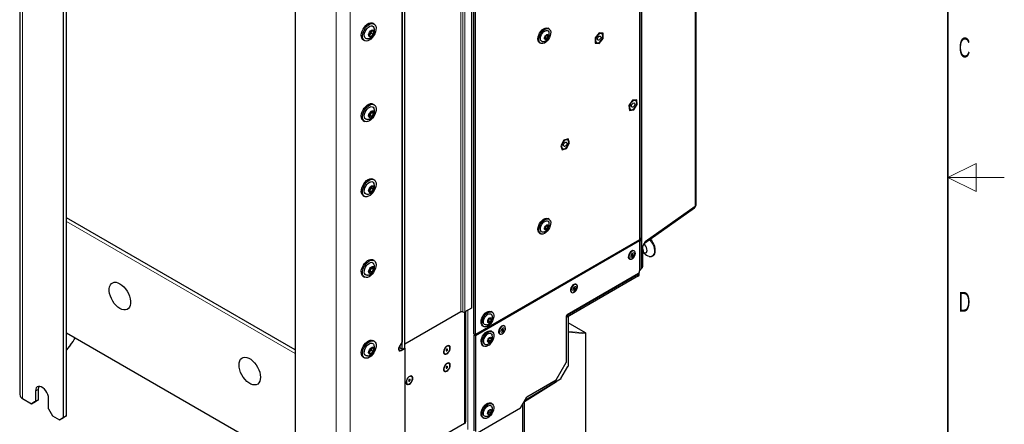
# Paper-space layout 'Blatt2' of a CAD drawing. Header units: millimetres. Extents: x 5 to 418, y 2 to 292.
# Tile 61 of 67: x 244 to 418, y 104 to 175. Entities that reach past the tile are written whole.
import ezdxf

# ---------------------------------------------------------------- set-up
doc = ezdxf.new("R2010")
doc.units = ezdxf.units.MM
doc.layers.add('SLD-0', color=7, linetype='Continuous')
doc.styles.add('SLDTEXTSTYLE1', font='TXT', dxfattribs={"width": 0.605})

psp = doc.layouts.new('Blatt2')

# ---------------------------------------------------------------- linework, layer by layer
at = {"color": 7, "linetype": 'Continuous', "lineweight": 25}
for p, q in [((243.69, 232.36), (243.69, 108.86)), ((251.45, 104.78), (251.45, 226.65)), ((251.98, 105.09), (251.98, 226.95)), ((363.43, 142.4), (363.43, 205.06)), ((292.46, 202.97), (292.46, 81.1)), ((323.66, 201.7), (323.66, 124.12)), ((311.38, 116.83), (311.38, 194.4)), ((311.89, 117.18), (311.89, 194.76)), ((353.69, 136.58), (353.69, 194.76)), ((311.38, 193.06), (311.38, 118.16)), ((324.11, 119.6), (324.11, 177.78)), ((324.37, 119.45), (324.37, 177.63)), ((306.43, 174.42), (306.22, 174.54)), ((305.66, 172.88), (305.56, 172.37)), ((305.88, 172.79), (305.59, 172.52)), ((306.05, 173.24), (305.66, 172.88)), ((305.68, 172.9), (305.88, 172.79)), ((305.86, 172.22), (306.25, 172.58)), ((305.95, 173.15), (305.88, 172.79)), ((305.88, 172.79), (306.25, 172.58)), ((306.34, 173.09), (306.05, 173.24)), ((306.25, 172.58), (306.34, 173.09)), ((337.4, 173.55), (337.22, 173.65)), ((346.26, 172.82), (345.57, 171.95)), ((346.97, 172.78), (346.26, 172.82)), ((346.98, 171.85), (346.97, 172.78)), ((304.52, 171.59), (304.73, 171.47)), ((305.56, 172.39), (305.86, 172.22)), ((305.56, 172.37), (305.86, 172.22)), ((335.74, 171.09), (335.92, 170.99)), ((336.82, 172.33), (336.65, 171.94)), ((336.65, 171.94), (336.79, 171.7)), ((336.74, 172.06), (336.69, 172.04)), ((336.72, 172.09), (336.74, 172.06)), ((336.87, 172.36), (336.74, 172.06)), ((336.74, 172.06), (337.09, 171.86)), ((336.79, 171.7), (337.09, 171.86)), ((337.13, 172.49), (336.82, 172.33)), ((336.98, 172.41), (337.26, 172.25)), ((337.09, 171.86), (337.26, 172.25)), ((337.26, 172.25), (337.13, 172.49)), ((345.57, 171.95), (345.58, 171.02)), ((345.58, 171.02), (346.29, 170.98)), ((346.29, 170.98), (346.98, 171.85)), ((352.17, 160.91), (351.54, 159.97)), ((352.92, 161), (352.17, 160.91)), ((353.03, 160.15), (352.92, 161)), ((305.81, 158.8), (305.55, 158.29)), ((305.99, 158.81), (305.73, 158.29)), ((306.21, 158.95), (305.81, 158.8)), ((305.85, 158.82), (305.99, 158.81)), ((305.97, 158.86), (305.99, 158.81)), ((305.99, 158.81), (306.35, 158.6)), ((306.35, 158.6), (306.21, 158.95)), ((306.43, 160.13), (306.22, 160.25)), ((351.54, 159.97), (351.65, 159.12)), ((351.65, 159.12), (352.4, 159.2)), ((352.4, 159.2), (353.03, 160.15)), ((304.52, 157.31), (304.73, 157.18)), ((305.55, 158.29), (305.69, 157.93)), ((305.73, 158.29), (305.57, 158.23)), ((305.73, 158.29), (305.62, 158.42)), ((305.69, 157.93), (306.09, 158.08)), ((305.73, 158.29), (306.09, 158.08)), ((306.09, 158.08), (306.35, 158.6)), ((340.02, 153.87), (339.48, 152.87)), ((340.81, 154.12), (340.02, 153.87)), ((341.05, 153.37), (340.81, 154.12)), ((339.48, 152.87), (339.72, 152.12)), ((339.72, 152.12), (340.5, 152.37)), ((340.5, 152.37), (341.05, 153.37)), ((306.43, 146.86), (306.22, 146.98)), ((305.91, 145.61), (305.58, 145.14)), ((305.58, 145.14), (305.62, 144.7)), ((305.59, 145), (305.63, 144.94)), ((305.63, 144.94), (305.6, 144.94)), ((305.62, 144.7), (306, 144.73)), ((305.96, 145.41), (305.63, 144.94)), ((305.63, 144.94), (306, 144.73)), ((305.79, 145.45), (305.96, 145.41)), ((306.28, 145.64), (305.91, 145.61)), ((305.94, 145.62), (305.96, 145.41)), ((305.96, 145.41), (306.33, 145.2)), ((306, 144.73), (306.33, 145.2)), ((306.33, 145.2), (306.28, 145.64)), ((304.52, 144.04), (304.73, 143.91)), ((354.3, 135.64), (363.16, 141.88)), ((292.46, 116.73), (251.98, 140.09)), ((337.4, 139.86), (337.22, 139.97)), ((336.82, 138.65), (336.65, 138.26)), ((336.65, 138.26), (336.79, 138.02)), ((336.74, 138.38), (336.69, 138.36)), ((336.72, 138.4), (336.74, 138.38)), ((336.87, 138.67), (336.74, 138.38)), ((336.74, 138.38), (337.09, 138.17)), ((336.79, 138.02), (337.09, 138.17)), ((337.13, 138.8), (336.82, 138.65)), ((336.98, 138.73), (337.26, 138.57)), ((337.09, 138.17), (337.26, 138.57)), ((337.26, 138.57), (337.13, 138.8)), ((353.43, 136.23), (324.37, 119.45)), ((353.43, 136.02), (324.37, 119.25)), ((335.74, 137.41), (335.92, 137.31)), ((353.69, 131.11), (353.69, 136.38)), ((352.52, 134.23), (352.43, 134.28)), ((353.98, 131.54), (353.98, 134.75)), ((306.43, 132.57), (306.22, 132.69)), ((351.61, 132.87), (351.7, 132.81)), ((353.98, 133.8), (354.06, 133.9)), ((354.12, 133.95), (354.23, 133.83)), ((305.83, 131.26), (305.55, 130.75)), ((305.55, 130.75), (305.68, 130.37)), ((305.71, 130.72), (305.6, 130.85)), ((305.98, 131.23), (305.71, 130.72)), ((305.98, 131.23), (305.82, 131.24)), ((306.23, 131.39), (305.83, 131.26)), ((305.96, 131.3), (305.98, 131.23)), ((305.98, 131.23), (306.35, 131.01)), ((306.08, 130.51), (306.35, 131.01)), ((306.35, 131.01), (306.23, 131.39)), ((353.43, 130.55), (353.43, 130.76)), ((353.7, 131.12), (353.83, 131.21)), ((304.52, 129.75), (304.73, 129.62)), ((305.71, 130.72), (305.58, 130.68)), ((305.68, 130.37), (306.08, 130.51)), ((305.71, 130.72), (306.08, 130.51)), ((353.26, 130.25), (340.62, 122.95)), ((353.26, 130.14), (340.62, 122.85)), ((353.26, 129.84), (340.62, 122.54)), ((353.33, 129.94), (353.33, 130.25)), ((342.26, 128.31), (342.17, 128.36)), ((341.36, 126.95), (341.45, 126.9)), ((323.66, 124.12), (322.52, 123.46)), ((321.81, 123.46), (311.89, 117.74)), ((322.67, 104.08), (322.67, 123.55)), ((326.75, 122.22), (326.58, 121.83)), ((326.79, 122.24), (326.66, 121.95)), ((327.05, 122.37), (326.75, 122.22)), ((326.9, 122.3), (327.19, 122.13)), ((327.02, 121.74), (327.19, 122.13)), ((327.19, 122.13), (327.05, 122.37)), ((327.32, 123.43), (327.14, 123.53)), ((340.44, 122.64), (340.44, 114.52)), ((340.62, 122.54), (340.44, 122.64)), ((340.62, 122.85), (340.54, 122.89)), ((340.62, 122.85), (340.62, 122.54)), ((340.77, 122.63), (340.77, 113.88)), ((325.67, 120.98), (325.84, 120.88)), ((326.58, 121.83), (326.71, 121.59)), ((326.66, 121.95), (326.62, 121.92)), ((326.64, 121.97), (326.66, 121.95)), ((326.66, 121.95), (327.02, 121.74)), ((326.71, 121.59), (327.02, 121.74)), ((329.54, 120.96), (329.45, 121.01)), ((343.86, 119.76), (340.77, 121.55)), ((251.98, 119.78), (292.46, 96.41)), ((324.11, 119.6), (324.37, 119.45)), ((324.28, 119.5), (324.11, 119.4)), ((324.37, 119.25), (324.11, 119.4)), ((324.11, 119.4), (324.11, 102.45)), ((324.37, 119.25), (324.37, 102.3)), ((326.73, 118.73), (326.58, 118.33)), ((326.78, 118.76), (326.68, 118.5)), ((327.04, 118.9), (326.73, 118.73)), ((326.92, 118.84), (327.19, 118.69)), ((327.19, 118.69), (327.04, 118.9)), ((327.04, 118.29), (327.19, 118.69)), ((327.32, 119.96), (327.14, 120.06)), ((328.63, 119.6), (328.72, 119.55)), ((343.93, 100.4), (343.93, 119.66)), ((252.69, 117.63), (251.98, 116.75)), ((306.03, 117.1), (305.65, 116.73)), ((305.95, 117.02), (305.89, 116.67)), ((306.34, 116.97), (306.03, 117.1)), ((306.43, 118.28), (306.22, 118.4)), ((306.26, 116.46), (306.34, 116.97)), ((311.03, 117.13), (310.77, 116.99)), ((310.85, 117.13), (310.8, 117.1)), ((311.38, 118.16), (310.89, 117.31)), ((311.03, 117.03), (311.03, 117.55)), ((311.38, 116.83), (311.03, 117.03)), ((311.2, 116.62), (311.91, 117.03)), ((311.82, 117.08), (311.38, 116.83)), ((311.91, 117.03), (311.82, 117.08)), ((311.91, 89.02), (311.91, 117.03)), ((319.7, 117.41), (319.7, 117.41)), ((325.67, 117.51), (325.84, 117.41)), ((326.58, 118.33), (326.73, 118.12)), ((326.68, 118.5), (326.63, 118.46)), ((326.65, 118.52), (326.68, 118.5)), ((326.68, 118.5), (327.04, 118.29)), ((326.73, 118.12), (327.04, 118.29)), ((304.52, 115.46), (304.73, 115.34)), ((305.65, 116.73), (305.56, 116.22)), ((305.56, 116.22), (305.87, 116.08)), ((305.57, 116.26), (305.87, 116.08)), ((305.89, 116.67), (305.59, 116.38)), ((305.89, 116.67), (305.69, 116.77)), ((305.87, 116.08), (306.26, 116.46)), ((305.89, 116.67), (306.26, 116.46)), ((318.92, 116.07), (318.93, 116.06)), ((319.7, 114.34), (319.7, 114.35)), ((338.67, 111.46), (340.44, 114.52)), ((339.52, 111.66), (340.75, 113.79)), ((313.07, 112.05), (313.07, 112.05)), ((318.92, 113), (318.93, 113)), ((339.46, 111.59), (333.04, 107.72)), ((312.29, 110.71), (312.3, 110.71)), ((333.03, 107.63), (338.72, 111.14)), ((333.46, 108.45), (338.67, 111.46)), ((244.2, 108.15), (245.79, 107.23)), ((246.5, 109.47), (246.5, 107.64)), ((247.03, 107.94), (247.03, 109.78)), ((248.8, 106.31), (248.8, 108.15)), ((332.33, 106.49), (333.46, 108.45)), ((245.79, 107.23), (246.5, 107.64)), ((246.33, 107.53), (245.79, 107.23)), ((247.03, 107.94), (246.33, 107.53)), ((246.5, 107.64), (247.03, 107.94)), ((324.73, 102.1), (332.33, 106.49)), ((327.32, 107.22), (327.14, 107.33)), ((332.68, 107.1), (332.68, 94.59)), ((333, 107.65), (333.03, 107.63)), ((333.03, 94.08), (333.03, 107.63)), ((248.8, 106.31), (249.51, 105.09)), ((249.51, 105.09), (250.74, 104.37)), ((250.74, 104.37), (251.45, 104.78)), ((251.27, 104.68), (250.74, 104.37)), ((251.98, 105.09), (251.27, 104.68)), ((251.45, 104.78), (251.98, 105.09)), ((325.67, 104.77), (325.84, 104.67)), ((326.67, 105.91), (326.58, 105.52)), ((326.58, 105.52), (326.8, 105.38)), ((326.74, 105.84), (326.64, 105.75)), ((326.97, 106.16), (326.67, 105.91)), ((326.67, 105.89), (326.74, 105.84)), ((326.77, 105.99), (326.74, 105.84)), ((326.74, 105.84), (327.09, 105.64)), ((326.8, 105.38), (327.09, 105.64)), ((326.96, 106.15), (327.18, 106.03)), ((327.18, 106.03), (326.97, 106.16)), ((327.09, 105.64), (327.18, 106.03)), ((322.41, 103.72), (311.91, 97.66))]:
    psp.add_line(p, q, dxfattribs=at)
at = {"color": 7, "linetype": 'Continuous', "lineweight": 18}
for p, q in [((244.2, 108.15), (244.2, 231.65)), ((363.26, 142.15), (363.26, 204.82)), ((321.81, 123.46), (321.81, 201.03)), ((322.16, 201.03), (322.16, 123.46)), ((322.52, 201.03), (322.52, 123.46)), ((299.71, 199.61), (299.71, 76.1)), ((302.19, 199.61), (302.19, 76.1)), ((353.74, 131.4), (353.74, 198.96)), ((353.81, 198.96), (353.81, 131.4)), ((311.82, 117.08), (311.82, 194.65)), ((353.43, 136.23), (353.43, 194.4)), ((354.43, 135.92), (363.26, 142.15)), ((251.98, 139.48), (292.46, 116.11)), ((353.26, 136.12), (353.43, 136.02)), ((353.43, 136.02), (353.43, 130.76)), ((353.95, 131.49), (353.95, 134.7)), ((353.81, 131.4), (353.95, 131.49)), ((353.26, 129.84), (353.26, 130.14)), ((323.05, 102.64), (323.05, 123.77)), ((322.41, 103.72), (322.41, 123.42)), ((343.85, 119.77), (340.77, 121.54)), ((340.77, 120.02), (343.85, 119.77)), ((343.89, 119.61), (340.77, 119.86)), ((343.89, 100.35), (343.89, 119.61)), ((310.76, 116.88), (311.2, 116.62)), ((310.85, 117.13), (310.85, 117.24)), ((246.5, 109.47), (247.03, 109.78))]:
    psp.add_line(p, q, dxfattribs=at)
at = {"color": 7, "linetype": 'Continuous', "lineweight": 25, "flags": 128}
for points in [[(304.52, 171.59), (304.4, 171.68), (304.26, 171.88), (304.18, 172.15), (304.17, 172.46), (304.22, 172.8), (304.33, 173.16), (304.5, 173.52), (304.71, 173.85), (304.96, 174.14), (305.23, 174.37), (305.51, 174.53), (305.78, 174.61), (306.03, 174.61), (306.22, 174.54)], [(305.3, 171.43), (305.04, 171.39), (304.81, 171.44), (304.61, 171.56), (304.48, 171.76), (304.4, 172.02), (304.38, 172.34), (304.43, 172.68), (304.54, 173.04), (304.71, 173.4), (304.92, 173.73), (305.17, 174.01), (305.44, 174.24), (305.72, 174.41), (305.99, 174.49), (306.24, 174.49), (306.46, 174.4), (306.62, 174.24), (306.73, 174), (306.78, 173.71), (306.76, 173.38), (306.68, 173.03), (306.54, 172.67), (306.35, 172.32), (306.12, 172.01), (305.85, 171.75), (305.58, 171.55), (305.3, 171.43)], [(305.26, 171.81), (305.15, 171.8), (304.96, 171.86), (304.81, 172), (304.72, 172.2), (304.7, 172.47), (304.74, 172.76), (304.84, 173.07), (305, 173.37), (305.2, 173.64), (305.43, 173.86), (305.67, 174.01), (305.9, 174.08), (306.11, 174.07), (306.28, 173.97), (306.4, 173.8), (306.4, 173.79)], [(305.84, 172.12), (305.68, 172.11), (305.55, 172.18), (305.48, 172.33), (305.47, 172.53), (305.53, 172.76), (305.64, 172.99), (305.8, 173.18), (305.98, 173.31), (306.15, 173.36), (306.3, 173.32), (306.4, 173.21), (306.44, 173.03), (306.41, 172.82), (306.32, 172.59), (306.19, 172.37), (306.02, 172.21), (305.84, 172.12)], [(335.74, 171.09), (335.71, 171.12), (335.56, 171.28), (335.47, 171.51), (335.44, 171.79), (335.48, 172.11), (335.58, 172.45), (335.74, 172.78), (335.94, 173.09), (336.18, 173.35), (336.44, 173.55), (336.7, 173.67), (336.94, 173.72), (337.16, 173.68), (337.22, 173.65)], [(336.08, 170.93), (335.88, 171.01), (335.73, 171.18), (335.64, 171.41), (335.62, 171.69), (335.65, 172.01), (335.75, 172.35), (335.91, 172.68), (336.12, 172.99), (336.36, 173.25), (336.61, 173.45), (336.87, 173.57), (337.12, 173.61), (337.34, 173.57), (337.51, 173.45), (337.64, 173.25), (337.7, 172.99), (337.69, 172.69), (337.62, 172.36), (337.49, 172.02), (337.31, 171.7), (337.08, 171.41), (336.83, 171.18), (336.57, 171.02), (336.32, 170.93), (336.08, 170.93)], [(336.43, 171.28), (336.23, 171.27), (336.06, 171.35), (335.95, 171.5), (335.89, 171.71), (335.89, 171.97), (335.96, 172.25), (336.08, 172.53), (336.25, 172.79), (336.45, 173.01), (336.67, 173.17), (336.89, 173.26), (337.09, 173.26), (337.25, 173.19), (337.37, 173.04), (337.4, 172.96)], [(346.27, 171.16), (346.47, 171.31), (346.65, 171.52), (346.79, 171.77), (346.88, 172.02), (346.91, 172.27), (346.88, 172.48), (346.79, 172.63), (346.65, 172.71), (346.47, 172.71), (346.27, 172.63), (346.08, 172.49), (345.9, 172.28), (345.76, 172.03), (345.67, 171.78), (345.64, 171.53), (345.67, 171.32), (345.76, 171.17), (345.9, 171.09), (346.08, 171.09), (346.27, 171.16)], [(336.76, 171.64), (336.67, 171.7), (336.61, 171.81), (336.61, 171.97), (336.66, 172.15), (336.76, 172.32), (336.89, 172.45), (337.03, 172.53), (337.15, 172.55), (337.25, 172.49), (337.3, 172.38), (337.31, 172.22), (337.25, 172.04), (337.16, 171.87), (337.03, 171.73), (336.89, 171.65), (336.76, 171.64)], [(346.12, 172.1), (346.23, 172.21), (346.35, 172.27), (346.45, 172.27), (346.52, 172.22), (346.56, 172.12), (346.56, 171.98), (346.51, 171.83), (346.42, 171.7), (346.32, 171.59), (346.2, 171.53), (346.1, 171.53), (346.02, 171.58), (345.99, 171.68), (345.99, 171.82), (346.04, 171.97), (346.12, 172.1)], [(352.28, 160.79), (352.09, 160.64), (351.91, 160.44), (351.77, 160.19), (351.68, 159.94), (351.65, 159.69), (351.68, 159.48), (351.77, 159.33), (351.91, 159.25), (352.09, 159.25), (352.28, 159.32), (352.48, 159.47), (352.66, 159.68), (352.8, 159.92), (352.89, 160.18), (352.92, 160.43), (352.89, 160.64), (352.8, 160.79), (352.66, 160.87), (352.48, 160.87), (352.28, 160.79)], [(352.1, 160.22), (352.21, 160.34), (352.32, 160.41), (352.43, 160.44), (352.51, 160.4), (352.57, 160.31), (352.57, 160.19), (352.54, 160.04), (352.47, 159.9), (352.36, 159.78), (352.25, 159.7), (352.14, 159.68), (352.06, 159.72), (352, 159.81), (352, 159.93), (352.03, 160.08), (352.1, 160.22)], [(304.52, 157.31), (304.41, 157.39), (304.27, 157.58), (304.19, 157.84), (304.17, 158.15), (304.21, 158.5), (304.32, 158.86), (304.49, 159.21), (304.7, 159.54), (304.95, 159.83), (305.22, 160.07), (305.5, 160.23), (305.77, 160.32), (306.02, 160.32), (306.22, 160.25)], [(306.77, 159.11), (306.69, 158.76), (306.55, 158.4), (306.36, 158.05), (306.13, 157.74), (305.87, 157.47), (305.59, 157.27), (305.31, 157.15), (305.05, 157.1), (304.82, 157.14), (304.62, 157.26), (304.48, 157.46), (304.4, 157.72), (304.38, 158.03), (304.43, 158.37), (304.53, 158.73), (304.7, 159.09), (304.91, 159.42), (305.16, 159.71), (305.43, 159.95), (305.71, 160.11), (305.98, 160.2), (306.23, 160.2), (306.45, 160.12), (306.62, 159.96), (306.73, 159.73), (306.78, 159.44), (306.77, 159.11)], [(305.26, 157.52), (305.15, 157.52), (304.96, 157.57), (304.81, 157.71), (304.72, 157.91), (304.7, 158.17), (304.74, 158.47), (304.84, 158.78), (305, 159.08), (305.2, 159.35), (305.43, 159.57), (305.67, 159.72), (305.9, 159.79), (306.11, 159.78), (306.28, 159.68), (306.4, 159.51), (306.4, 159.5)], [(306.43, 158.63), (306.37, 158.4), (306.25, 158.17), (306.09, 157.99), (305.92, 157.86), (305.74, 157.81), (305.6, 157.85), (305.5, 157.97), (305.47, 158.15), (305.5, 158.37), (305.59, 158.6), (305.73, 158.81), (305.9, 158.97), (306.08, 159.06), (306.24, 159.06), (306.36, 158.98), (306.43, 158.83), (306.43, 158.63)], [(340.26, 153.85), (340.07, 153.71), (339.89, 153.5), (339.75, 153.25), (339.66, 153), (339.63, 152.75), (339.66, 152.54), (339.75, 152.39), (339.89, 152.31), (340.07, 152.31), (340.26, 152.38), (340.46, 152.53), (340.64, 152.74), (340.78, 152.99), (340.87, 153.24), (340.9, 153.49), (340.87, 153.7), (340.78, 153.85), (340.64, 153.93), (340.46, 153.93), (340.26, 153.85)], [(340.05, 153.22), (340.14, 153.36), (340.25, 153.45), (340.36, 153.49), (340.46, 153.48), (340.53, 153.41), (340.56, 153.3), (340.54, 153.16), (340.48, 153.02), (340.39, 152.88), (340.28, 152.79), (340.16, 152.75), (340.07, 152.76), (340, 152.83), (339.97, 152.94), (339.99, 153.08), (340.05, 153.22)], [(304.52, 144.04), (304.49, 144.05), (304.33, 144.22), (304.22, 144.45), (304.17, 144.74), (304.19, 145.07), (304.27, 145.43), (304.41, 145.79), (304.6, 146.13), (304.83, 146.44), (305.09, 146.7), (305.37, 146.9), (305.65, 147.02), (305.91, 147.06), (306.14, 147.02), (306.22, 146.98)], [(305.72, 144.09), (305.44, 143.93), (305.17, 143.84), (304.92, 143.85), (304.7, 143.93), (304.54, 144.09), (304.43, 144.33), (304.38, 144.62), (304.4, 144.95), (304.48, 145.3), (304.62, 145.66), (304.81, 146.01), (305.04, 146.32), (305.31, 146.58), (305.58, 146.78), (305.86, 146.9), (306.12, 146.94), (306.36, 146.89), (306.55, 146.77), (306.69, 146.57), (306.77, 146.31), (306.78, 145.99), (306.73, 145.65), (306.62, 145.29), (306.45, 144.93), (306.24, 144.6), (305.99, 144.32), (305.72, 144.09)], [(305.26, 144.25), (305.21, 144.25), (305.01, 144.28), (304.85, 144.39), (304.74, 144.58), (304.7, 144.83), (304.72, 145.12), (304.81, 145.43), (304.95, 145.74), (305.14, 146.02), (305.36, 146.25), (305.6, 146.42), (305.84, 146.51), (306.06, 146.52), (306.24, 146.45), (306.37, 146.29), (306.4, 146.24)], [(306.01, 144.65), (305.83, 144.56), (305.67, 144.55), (305.54, 144.63), (305.48, 144.78), (305.47, 144.99), (305.53, 145.22), (305.65, 145.44), (305.81, 145.63), (305.99, 145.75), (306.16, 145.8), (306.3, 145.76), (306.4, 145.65), (306.44, 145.46), (306.41, 145.24), (306.32, 145.01), (306.18, 144.81), (306.01, 144.65)], [(335.74, 137.41), (335.71, 137.43), (335.56, 137.6), (335.47, 137.83), (335.44, 138.11), (335.48, 138.43), (335.58, 138.77), (335.74, 139.1), (335.94, 139.41), (336.18, 139.67), (336.44, 139.87), (336.7, 139.99), (336.94, 140.03), (337.16, 139.99), (337.22, 139.97)], [(336.08, 137.25), (335.88, 137.33), (335.73, 137.49), (335.64, 137.72), (335.62, 138.01), (335.65, 138.33), (335.75, 138.67), (335.91, 139), (336.12, 139.3), (336.36, 139.56), (336.61, 139.76), (336.87, 139.89), (337.12, 139.93), (337.34, 139.89), (337.51, 139.77), (337.64, 139.57), (337.7, 139.31), (337.69, 139.01), (337.62, 138.67), (337.49, 138.34), (337.31, 138.02), (337.08, 137.73), (336.83, 137.5), (336.57, 137.34), (336.32, 137.25), (336.08, 137.25)], [(336.43, 137.59), (336.23, 137.59), (336.06, 137.66), (335.95, 137.81), (335.89, 138.03), (335.89, 138.28), (335.96, 138.57), (336.08, 138.85), (336.25, 139.11), (336.45, 139.33), (336.67, 139.49), (336.89, 139.58), (337.09, 139.58), (337.25, 139.51), (337.37, 139.36), (337.4, 139.28)], [(336.76, 137.96), (336.67, 138.02), (336.61, 138.13), (336.61, 138.29), (336.66, 138.47), (336.76, 138.64), (336.89, 138.77), (337.03, 138.85), (337.15, 138.87), (337.25, 138.81), (337.3, 138.69), (337.31, 138.53), (337.25, 138.36), (337.16, 138.19), (337.03, 138.05), (336.89, 137.97), (336.76, 137.96)], [(352.43, 134.28), (352.37, 134.3), (352.2, 134.31), (352.02, 134.24), (351.83, 134.09), (351.66, 133.89), (351.53, 133.65), (351.46, 133.41), (351.44, 133.18), (351.49, 133), (351.6, 132.87), (351.61, 132.87)], [(352.46, 134.25), (352.29, 134.26), (352.1, 134.19), (351.92, 134.04), (351.75, 133.84), (351.62, 133.6), (351.55, 133.36), (351.53, 133.13), (351.58, 132.95), (351.69, 132.82), (351.84, 132.78), (352.02, 132.81), (352.21, 132.92), (352.39, 133.1), (352.54, 133.32), (352.64, 133.56), (352.68, 133.8), (352.67, 134.01), (352.59, 134.17), (352.46, 134.25)], [(354.17, 133.96), (354.32, 133.91), (354.5, 133.91), (354.64, 133.98), (354.74, 134.14), (354.77, 134.34), (354.74, 134.59), (354.65, 134.85), (354.51, 135.1), (354.34, 135.31), (354.18, 135.44)], [(305.21, 132.2), (305.49, 132.43), (305.76, 132.57), (306.03, 132.64), (306.28, 132.63), (306.48, 132.53), (306.64, 132.36), (306.74, 132.12), (306.78, 131.82), (306.76, 131.48), (306.67, 131.13), (306.52, 130.77), (306.32, 130.43), (306.08, 130.12), (305.81, 129.87), (305.54, 129.68), (305.26, 129.57), (305, 129.55), (304.77, 129.6), (304.59, 129.74), (304.46, 129.95), (304.39, 130.22), (304.38, 130.54), (304.44, 130.89), (304.56, 131.25), (304.74, 131.6), (304.96, 131.92), (305.21, 132.2)], [(305, 132.33), (305.27, 132.55), (305.55, 132.7), (305.82, 132.77), (306.07, 132.75), (306.22, 132.69)], [(352.28, 133.64), (352.23, 133.64), (352.18, 133.61), (352.13, 133.57), (352.09, 133.5), (352.07, 133.44), (352.07, 133.37), (352.08, 133.33), (352.12, 133.3), (352.16, 133.3), (352.21, 133.33), (352.26, 133.38), (352.3, 133.44), (352.32, 133.51), (352.33, 133.57), (352.31, 133.61), (352.28, 133.64)], [(304.52, 129.75), (304.38, 129.86), (304.25, 130.07), (304.18, 130.34), (304.17, 130.66), (304.23, 131.01), (304.35, 131.37), (304.53, 131.72), (304.75, 132.05), (305, 132.33)], [(305.26, 129.96), (305.26, 129.96), (305.05, 129.97), (304.88, 130.07), (304.76, 130.24), (304.7, 130.48), (304.71, 130.76), (304.78, 131.07), (304.91, 131.38), (305.09, 131.67), (305.31, 131.91)], [(305.31, 131.91), (305.55, 132.1), (305.79, 132.21), (306.01, 132.24), (306.2, 132.18), (306.35, 132.05), (306.4, 131.95)], [(305.8, 131.33), (305.98, 131.46), (306.15, 131.51), (306.3, 131.48), (306.4, 131.36), (306.44, 131.18), (306.41, 130.96), (306.32, 130.73), (306.18, 130.52), (306.01, 130.36), (305.84, 130.27), (305.67, 130.26), (305.55, 130.34), (305.48, 130.49), (305.47, 130.69), (305.53, 130.92), (305.65, 131.14), (305.8, 131.33)], [(261.78, 123.91), (261.44, 124.07), (261.09, 124.31), (260.75, 124.62), (260.44, 124.98), (260.16, 125.39), (259.92, 125.82), (259.74, 126.27), (259.61, 126.72), (259.55, 127.16), (259.55, 127.56), (259.61, 127.92), (259.74, 128.23), (259.93, 128.47), (260.16, 128.63), (260.44, 128.71), (260.76, 128.71), (261.09, 128.62), (261.44, 128.46), (261.79, 128.22), (262.13, 127.91), (262.44, 127.55), (262.72, 127.14), (262.96, 126.71), (263.14, 126.26), (263.27, 125.81), (263.33, 125.37), (263.33, 124.97), (263.27, 124.61), (263.14, 124.3), (262.95, 124.07), (262.72, 123.9), (262.44, 123.82), (262.12, 123.82), (261.78, 123.91)], [(342.17, 128.36), (342.13, 128.38), (341.96, 128.39), (341.77, 128.32), (341.58, 128.18), (341.42, 127.98), (341.29, 127.75), (341.21, 127.5), (341.19, 127.27), (341.24, 127.08), (341.34, 126.96), (341.36, 126.95)], [(342.21, 128.33), (342.05, 128.34), (341.86, 128.27), (341.67, 128.13), (341.5, 127.93), (341.37, 127.69), (341.3, 127.45), (341.28, 127.22), (341.32, 127.03), (341.43, 126.91), (341.58, 126.86), (341.76, 126.89), (341.95, 127), (342.13, 127.17), (342.28, 127.39), (342.38, 127.63), (342.43, 127.87), (342.42, 128.08), (342.34, 128.24), (342.21, 128.33)], [(342.03, 127.72), (341.98, 127.72), (341.93, 127.7), (341.88, 127.65), (341.84, 127.59), (341.82, 127.52), (341.81, 127.46), (341.83, 127.41), (341.86, 127.38), (341.91, 127.38), (341.96, 127.41), (342.01, 127.46), (342.05, 127.52), (342.07, 127.58), (342.08, 127.65), (342.06, 127.69), (342.03, 127.72)], [(325.67, 120.98), (325.63, 121), (325.48, 121.16), (325.39, 121.39), (325.36, 121.68), (325.4, 122), (325.5, 122.34), (325.66, 122.67), (325.86, 122.97), (326.1, 123.23), (326.36, 123.43), (326.62, 123.56), (326.87, 123.6), (327.09, 123.56), (327.14, 123.53)], [(326, 120.82), (325.81, 120.9), (325.66, 121.06), (325.57, 121.29), (325.54, 121.58), (325.58, 121.9), (325.68, 122.23), (325.84, 122.57), (326.04, 122.87), (326.28, 123.13), (326.54, 123.33), (326.8, 123.46), (327.04, 123.5), (327.26, 123.46), (327.44, 123.34), (327.56, 123.14), (327.62, 122.88), (327.61, 122.57), (327.54, 122.24), (327.41, 121.91), (327.23, 121.58), (327.01, 121.3), (326.76, 121.07), (326.49, 120.9), (326.24, 120.82), (326, 120.82)], [(326.35, 121.16), (326.15, 121.16), (325.99, 121.23), (325.87, 121.38), (325.81, 121.59), (325.81, 121.85), (325.88, 122.13), (326, 122.42), (326.17, 122.68), (326.37, 122.9), (326.59, 123.06), (326.81, 123.14), (327.01, 123.15), (327.18, 123.08), (327.29, 122.93), (327.33, 122.84)], [(326.69, 121.53), (326.59, 121.58), (326.54, 121.7), (326.54, 121.86), (326.59, 122.04), (326.68, 122.21), (326.81, 122.34), (326.95, 122.42), (327.08, 122.43), (327.18, 122.38), (327.23, 122.26), (327.23, 122.1), (327.18, 121.92), (327.08, 121.76), (326.95, 121.62), (326.81, 121.54), (326.69, 121.53)], [(329.16, 121.03), (328.97, 120.93), (328.79, 120.76), (328.63, 120.54), (328.52, 120.3), (328.47, 120.06), (328.47, 119.84), (328.54, 119.68), (328.63, 119.6)], [(329.25, 120.98), (329.06, 120.88), (328.87, 120.71), (328.72, 120.49), (328.61, 120.25), (328.55, 120.01), (328.56, 119.79), (328.63, 119.63), (328.75, 119.53), (328.92, 119.51), (329.1, 119.58), (329.29, 119.71), (329.46, 119.91), (329.6, 120.14), (329.68, 120.38), (329.7, 120.62), (329.66, 120.81), (329.57, 120.94), (329.42, 121), (329.25, 120.98)], [(329.24, 120.37), (329.19, 120.34), (329.14, 120.29), (329.11, 120.23), (329.09, 120.16), (329.09, 120.1), (329.1, 120.06), (329.14, 120.03), (329.19, 120.04), (329.24, 120.07), (329.29, 120.12), (329.33, 120.18), (329.35, 120.25), (329.35, 120.31), (329.33, 120.35), (329.29, 120.37), (329.24, 120.37)], [(329.45, 121.01), (329.33, 121.05), (329.16, 121.03)], [(325.36, 118.18), (325.39, 118.5), (325.49, 118.84), (325.64, 119.17), (325.85, 119.48), (326.08, 119.75), (326.34, 119.95), (326.6, 120.08), (326.85, 120.13), (327.07, 120.1), (327.14, 120.06)], [(325.54, 118.08), (325.57, 118.4), (325.67, 118.74), (325.82, 119.07), (326.02, 119.38), (326.26, 119.64), (326.52, 119.85), (326.78, 119.98), (327.03, 120.03), (327.25, 120), (327.43, 119.88), (327.55, 119.69), (327.62, 119.43), (327.62, 119.13), (327.55, 118.8), (327.43, 118.46), (327.25, 118.14), (327.03, 117.85), (326.78, 117.61), (326.52, 117.44), (326.26, 117.35), (326.02, 117.34), (325.82, 117.42), (325.67, 117.58), (325.57, 117.8), (325.54, 118.08)], [(325.8, 118.23), (325.84, 118.51), (325.93, 118.79), (326.07, 119.07), (326.26, 119.31), (326.47, 119.51), (326.69, 119.64), (326.9, 119.69), (327.09, 119.66), (327.24, 119.55), (327.32, 119.38)], [(326.53, 118.31), (326.56, 118.48), (326.63, 118.65), (326.75, 118.81), (326.88, 118.92), (327.02, 118.97), (327.13, 118.94), (327.21, 118.85), (327.24, 118.71), (327.21, 118.54), (327.13, 118.37), (327.02, 118.21), (326.88, 118.1), (326.75, 118.05), (326.63, 118.08), (326.56, 118.17), (326.53, 118.31)], [(304.52, 115.46), (304.43, 115.52), (304.28, 115.71), (304.19, 115.97), (304.17, 116.27), (304.21, 116.61), (304.31, 116.97), (304.47, 117.33)], [(304.68, 117.21), (304.89, 117.54), (305.13, 117.84), (305.4, 118.08), (305.68, 118.25), (305.96, 118.34), (306.21, 118.35), (306.43, 118.28), (306.6, 118.13), (306.72, 117.91), (306.78, 117.62), (306.77, 117.3), (306.7, 116.94), (306.57, 116.58), (306.38, 116.24), (306.15, 115.92), (305.89, 115.65), (305.62, 115.44), (305.34, 115.31), (305.08, 115.26), (304.84, 115.29), (304.64, 115.4), (304.49, 115.59), (304.4, 115.84), (304.38, 116.15), (304.42, 116.49), (304.52, 116.85), (304.68, 117.21)], [(304.47, 117.33), (304.68, 117.67), (304.92, 117.96), (305.19, 118.2), (305.47, 118.37), (305.74, 118.47), (306, 118.48), (306.22, 118.4), (306.22, 118.4)], [(305.25, 115.67), (305.25, 115.67), (305.04, 115.69), (304.87, 115.79), (304.76, 115.96), (304.7, 116.2), (304.71, 116.49), (304.79, 116.79), (304.92, 117.1)], [(304.92, 117.1), (305.1, 117.39), (305.32, 117.63), (305.56, 117.81), (305.8, 117.92), (306.02, 117.95), (306.21, 117.89), (306.35, 117.75), (306.4, 117.66)], [(305.59, 116.76), (305.73, 116.96), (305.9, 117.12), (306.08, 117.21), (306.24, 117.21), (306.36, 117.13), (306.43, 116.98), (306.43, 116.77), (306.37, 116.55), (306.25, 116.32), (306.09, 116.14), (305.91, 116.01), (305.74, 115.97), (305.6, 116), (305.5, 116.12), (305.47, 116.3), (305.5, 116.53), (305.59, 116.76)], [(310.89, 117.31), (310.81, 117.15), (310.77, 116.98), (310.76, 116.83), (310.79, 116.7), (310.86, 116.61), (310.96, 116.57), (311.07, 116.57), (311.2, 116.62)], [(319.32, 116.04), (319.51, 116.19), (319.69, 116.4), (319.82, 116.65), (319.9, 116.9), (319.92, 117.14), (319.87, 117.33), (319.76, 117.46), (319.6, 117.51), (319.42, 117.48), (319.22, 117.36), (319.03, 117.18), (318.87, 116.95), (318.77, 116.7), (318.72, 116.45), (318.73, 116.23), (318.81, 116.06), (318.95, 115.97), (319.12, 115.97), (319.32, 116.04)], [(319.7, 117.41), (319.6, 117.44), (319.43, 117.42), (319.24, 117.32), (319.06, 117.15), (318.91, 116.93), (318.8, 116.69), (318.76, 116.45), (318.79, 116.25), (318.88, 116.1), (318.92, 116.07)], [(319.82, 116.79), (319.86, 117.02), (319.84, 117.23), (319.75, 117.37), (319.61, 117.44), (319.43, 117.42), (319.24, 117.32), (319.06, 117.15), (318.91, 116.93), (318.81, 116.68), (318.77, 116.45), (318.79, 116.24), (318.88, 116.1), (319.02, 116.03), (319.2, 116.05), (319.39, 116.15), (319.57, 116.32), (319.72, 116.54), (319.82, 116.79)], [(319.44, 116.75), (319.45, 116.81), (319.44, 116.86), (319.41, 116.9), (319.37, 116.91), (319.32, 116.89), (319.27, 116.85), (319.22, 116.79), (319.19, 116.72), (319.18, 116.66), (319.19, 116.6), (319.22, 116.57), (319.27, 116.56), (319.32, 116.58), (319.37, 116.62), (319.41, 116.68), (319.44, 116.75)], [(282.55, 114.47), (282.65, 114.81), (282.8, 115.08), (283.01, 115.28), (283.27, 115.41), (283.57, 115.45), (283.89, 115.41), (284.24, 115.29), (284.59, 115.09), (284.93, 114.81), (285.26, 114.48), (285.56, 114.1), (285.82, 113.67), (286.03, 113.23), (286.19, 112.78), (286.29, 112.33), (286.32, 111.91), (286.29, 111.52), (286.19, 111.19), (286.04, 110.92), (285.83, 110.71), (285.57, 110.59), (285.27, 110.55), (284.95, 110.59), (284.6, 110.71), (284.25, 110.91), (283.91, 111.18), (283.58, 111.52), (283.28, 111.9), (283.02, 112.32), (282.81, 112.77), (282.65, 113.22), (282.55, 113.67), (282.52, 114.09), (282.55, 114.47)], [(319.32, 112.98), (319.51, 113.13), (319.69, 113.34), (319.82, 113.58), (319.9, 113.84), (319.92, 114.08), (319.87, 114.27), (319.76, 114.4), (319.6, 114.45), (319.42, 114.41), (319.22, 114.3), (319.03, 114.12), (318.87, 113.89), (318.77, 113.63), (318.72, 113.38), (318.73, 113.17), (318.81, 113), (318.95, 112.91), (319.12, 112.9), (319.32, 112.98)], [(319.7, 114.35), (319.6, 114.38), (319.43, 114.36), (319.24, 114.26), (319.06, 114.09), (318.91, 113.87), (318.8, 113.63), (318.76, 113.39), (318.79, 113.18), (318.88, 113.04), (318.92, 113)], [(319.82, 113.72), (319.86, 113.96), (319.84, 114.16), (319.75, 114.31), (319.61, 114.38), (319.43, 114.36), (319.24, 114.26), (319.06, 114.09), (318.91, 113.87), (318.81, 113.62), (318.77, 113.38), (318.79, 113.18), (318.88, 113.04), (319.02, 112.97), (319.2, 112.99), (319.39, 113.09), (319.57, 113.26), (319.72, 113.48), (319.82, 113.72)], [(319.44, 113.68), (319.45, 113.75), (319.44, 113.8), (319.41, 113.83), (319.37, 113.84), (319.32, 113.83), (319.27, 113.78), (319.22, 113.73), (319.19, 113.66), (319.18, 113.6), (319.19, 113.54), (319.22, 113.51), (319.27, 113.5), (319.32, 113.52), (319.37, 113.56), (319.41, 113.62), (319.44, 113.68)], [(312.69, 110.68), (312.88, 110.83), (313.06, 111.04), (313.19, 111.29), (313.27, 111.54), (313.29, 111.78), (313.24, 111.97), (313.13, 112.1), (312.97, 112.15), (312.79, 112.12), (312.59, 112), (312.4, 111.82), (312.24, 111.59), (312.14, 111.34), (312.09, 111.09), (312.1, 110.87), (312.18, 110.71), (312.32, 110.62), (312.49, 110.61), (312.69, 110.68)], [(313.07, 112.05), (312.98, 112.08), (312.8, 112.07), (312.61, 111.97), (312.43, 111.79), (312.28, 111.57), (312.17, 111.33), (312.13, 111.09), (312.16, 110.89), (312.25, 110.74), (312.29, 110.71)], [(313.19, 111.43), (313.23, 111.67), (313.21, 111.87), (313.12, 112.01), (312.98, 112.08), (312.81, 112.06), (312.61, 111.96), (312.43, 111.79), (312.28, 111.57), (312.18, 111.33), (312.14, 111.09), (312.16, 110.88), (312.25, 110.74), (312.39, 110.67), (312.57, 110.69), (312.76, 110.79), (312.94, 110.96), (313.09, 111.18), (313.19, 111.43)], [(248.8, 108.15), (248.77, 108.48), (248.67, 108.84), (248.51, 109.19), (248.3, 109.53), (248.06, 109.82), (247.79, 110.05), (247.51, 110.21), (247.24, 110.29), (247, 110.28), (246.79, 110.19), (246.63, 110.01), (246.54, 109.77), (246.5, 109.47)], [(247.03, 109.78), (247.07, 110.08), (247.15, 110.29)], [(312.81, 111.39), (312.82, 111.45), (312.81, 111.51), (312.78, 111.54), (312.74, 111.55), (312.69, 111.53), (312.64, 111.49), (312.59, 111.43), (312.56, 111.36), (312.55, 111.3), (312.56, 111.25), (312.59, 111.21), (312.64, 111.21), (312.69, 111.22), (312.74, 111.26), (312.78, 111.32), (312.81, 111.39)], [(325.67, 104.77), (325.67, 104.77), (325.51, 104.92), (325.4, 105.13), (325.36, 105.41), (325.39, 105.72), (325.48, 106.06), (325.62, 106.39), (325.82, 106.71), (326.05, 106.98), (326.31, 107.19), (326.57, 107.33), (326.82, 107.39), (327.04, 107.37), (327.14, 107.33)], [(326.29, 104.62), (326.05, 104.6), (325.84, 104.67), (325.68, 104.81), (325.58, 105.03), (325.54, 105.31), (325.56, 105.62), (325.65, 105.96), (325.8, 106.29), (326, 106.6), (326.23, 106.88), (326.48, 107.09), (326.75, 107.23), (327, 107.29), (327.22, 107.27), (327.41, 107.16), (327.54, 106.98), (327.61, 106.73), (327.62, 106.43), (327.56, 106.1), (327.44, 105.77), (327.27, 105.44), (327.05, 105.15), (326.81, 104.9), (326.55, 104.72), (326.29, 104.62)], [(326.36, 104.96), (326.16, 104.95), (325.99, 105.02), (325.87, 105.16), (325.81, 105.37), (325.81, 105.63), (325.87, 105.91), (325.99, 106.19), (326.16, 106.46), (326.36, 106.68), (326.58, 106.84), (326.8, 106.93), (327, 106.94), (327.17, 106.87), (327.29, 106.73), (327.33, 106.64)], [(326.78, 105.32), (326.66, 105.33), (326.57, 105.4), (326.53, 105.52), (326.54, 105.69), (326.61, 105.87), (326.71, 106.03), (326.84, 106.16), (326.98, 106.22), (327.1, 106.22), (327.19, 106.15), (327.23, 106.02), (327.22, 105.85), (327.16, 105.68), (327.05, 105.51), (326.92, 105.39), (326.78, 105.32)]]:
    psp.add_lwpolyline(points, dxfattribs=at)
at = {"color": 7, "linetype": 'Continuous', "lineweight": 18, "flags": 128}
for points in [[(355.11, 133.3), (355.38, 133.28), (355.62, 133.34), (355.82, 133.48), (355.97, 133.7), (356.06, 133.98), (356.08, 134.31), (356.04, 134.67), (355.94, 135.05), (355.78, 135.44), (355.57, 135.8), (355.32, 136.13), (355.19, 136.27)], [(352.41, 133.91), (352.29, 133.91), (352.15, 133.84), (352.03, 133.72), (351.92, 133.56), (351.86, 133.38), (351.86, 133.22), (351.9, 133.1), (351.99, 133.04), (352.11, 133.04), (352.24, 133.1), (352.37, 133.23), (352.47, 133.39), (352.53, 133.56), (352.54, 133.72), (352.49, 133.84), (352.41, 133.91)], [(342.16, 127.99), (342.04, 127.99), (341.9, 127.92), (341.78, 127.8), (341.67, 127.64), (341.61, 127.47), (341.6, 127.31), (341.64, 127.19), (341.73, 127.12), (341.85, 127.12), (341.98, 127.18), (342.11, 127.3), (342.21, 127.46), (342.27, 127.63), (342.28, 127.79), (342.24, 127.92), (342.16, 127.99)], [(329.29, 120.63), (329.15, 120.56), (329.03, 120.43), (328.93, 120.26), (328.88, 120.09), (328.88, 119.94), (328.93, 119.82), (329.02, 119.76), (329.15, 119.78), (329.28, 119.85), (329.4, 119.98), (329.5, 120.14), (329.55, 120.32), (329.55, 120.47), (329.5, 120.59), (329.41, 120.64), (329.29, 120.63)], [(343.86, 119.76), (343.86, 119.77), (343.85, 119.77)]]:
    psp.add_lwpolyline(points, dxfattribs=at)
at = {"color": 7, "linetype": 'Continuous', "lineweight": 25}
for centre, radius, start, end in [((362.8, 142.4), 0.625, 305.1842, 0), ((353.25, 136.63), 0.44, 294.3747, 354.3052), ((353.3, 136.39), 0.389, 290.8557, 14.3085), ((355.61, 135.12), 1.88, 223.0921, 254.5369), ((353.25, 131.16), 0.44, 294.3747, 354.3052), ((353.05, 130.57), 0.384, 302.6055, 357.3945), ((353.22, 130.24), 0.108, 290.3502, 25.8021), ((353.21, 129.95), 0.126, 294.3747, 354.3052), ((321.99, 123.12), 0.384, 62.6097, 117.3903), ((322.34, 123.8), 0.384, 242.6097, 297.3903), ((340.82, 122.63), 0.384, 122.6055, 177.3945), ((246.02, 122.98), 8.54, 321.2936, 331.4439), ((343.8, 119.66), 0.125, 0, 60.0027), ((310.94, 116.97), 0.188, 61.8705, 118.1241), ((311.77, 117.2), 0.126, 294.3747, 354.3052), ((326.07, 118.1), 0.71, 172.8913, 235.7966), ((326.26, 118.15), 0.468, 169.8552, 281.7398), ((244.57, 108.95), 0.88, 185.6948, 245.6253), ((322.23, 104.12), 0.44, 294.3747, 354.3052)]:
    psp.add_arc(centre, radius, start, end, dxfattribs=at)
at = {"color": 7, "linetype": 'Continuous', "lineweight": 18}
for centre, radius, start, end in [((362.97, 142.11), 0.297, 309.7536, 7.9029), ((363.13, 142.42), 0.3, 297.475, 355.2816), ((353.92, 134.75), 0.0599, 297.4613, 355.4536), ((353.41, 134.22), 0.724, 334.3364, 37.7196), ((353.78, 131.47), 0.0762, 242.4446, 299.2876), ((353.92, 131.54), 0.06, 297.475, 355.2816), ((343.77, 119.66), 0.135, 336.5739, 54.5771), ((343.86, 119.66), 0.0619, 295.3879, 354.638)]:
    psp.add_arc(centre, radius, start, end, dxfattribs=at)
for centre, major_axis, ratio, start_param, end_param in [((354.01, 136.2), (-0.266, 0.573), 0.56964, 3.247205, 3.976262), ((353.33, 131.63), (-0.288, 0.498), 0.576854, 3.420761, 3.925398)]:
    psp.add_ellipse(centre, major_axis=major_axis, ratio=ratio, start_param=start_param, end_param=end_param, dxfattribs=at)
at = {"color": 7, "linetype": 'Continuous', "lineweight": 25}
for centre, major_axis, ratio, start_param, end_param in [((353.37, 131.65), (-0.316, 0.54), 0.578535, 3.134349, 3.92279), ((353.5, 131.74), (-0.32, 0.538), 0.581026, 3.16991, 3.918818), ((340.69, 113.83), (0.062, 0.108), 0.574857, 4.710145, 5.495543), ((339.46, 111.69), (0.062, 0.108), 0.574857, 3.9422, 4.710145)]:
    psp.add_ellipse(centre, major_axis=major_axis, ratio=ratio, start_param=start_param, end_param=end_param, dxfattribs=at)
for points, knots in [([(305.49, 171.86), (305.59, 171.89), (305.77, 171.96), (306.01, 172.14), (306.21, 172.35), (306.38, 172.62), (306.48, 172.92), (306.52, 173.22), (306.5, 173.52), (306.44, 173.7), (306.4, 173.78)], [0, 0, 0, 0, 0.13622, 0.248293, 0.368615, 0.500349, 0.633647, 0.761676, 0.885987, 1, 1, 1, 1]), ([(336.43, 171.28), (336.46, 171.29), (336.58, 171.31), (336.76, 171.4), (336.98, 171.55), (337.17, 171.76), (337.34, 172.02), (337.44, 172.32), (337.46, 172.62), (337.45, 172.83), (337.41, 172.93), (337.4, 172.95)], [0, 0, 0, 0, 0.046221, 0.163639, 0.284535, 0.413893, 0.55522, 0.711141, 0.846023, 0.975034, 1, 1, 1, 1]), ([(305.27, 171.81), (305.27, 171.81), (305.35, 171.81), (305.42, 171.84), (305.49, 171.86)], [0, 0, 0, 0, 0.096474, 1, 1, 1, 1]), ([(305.27, 157.53), (305.32, 157.53), (305.47, 157.55), (305.69, 157.64), (305.93, 157.78), (306.14, 157.98), (306.32, 158.23), (306.45, 158.5), (306.48, 158.7), (306.5, 158.78)], [0, 0, 0, 0, 0.0892, 0.23281, 0.376473, 0.52537, 0.686181, 0.866623, 1, 1, 1, 1]), ([(306.5, 158.78), (306.51, 158.88), (306.52, 159.08), (306.48, 159.32), (306.42, 159.45), (306.4, 159.49)], [0, 0, 0, 0, 0.41281, 0.819726, 1, 1, 1, 1]), ([(305.89, 144.49), (305.98, 144.57), (306.14, 144.7), (306.33, 144.98), (306.46, 145.27), (306.52, 145.59), (306.51, 145.89), (306.46, 146.11), (306.41, 146.22), (306.4, 146.23)], [0, 0, 0, 0, 0.177076, 0.330612, 0.506289, 0.664837, 0.817791, 0.969558, 1, 1, 1, 1]), ([(305.26, 144.26), (305.33, 144.27), (305.49, 144.29), (305.7, 144.37), (305.83, 144.46), (305.89, 144.49)], [0, 0, 0, 0, 0.306032, 0.707837, 1, 1, 1, 1]), ([(336.43, 137.6), (336.46, 137.61), (336.58, 137.63), (336.76, 137.72), (336.98, 137.87), (337.17, 138.07), (337.34, 138.34), (337.44, 138.64), (337.46, 138.94), (337.45, 139.15), (337.41, 139.25), (337.4, 139.27)], [0, 0, 0, 0, 0.046221, 0.163639, 0.284535, 0.413893, 0.55522, 0.711141, 0.846023, 0.975034, 1, 1, 1, 1]), ([(355.13, 133.29), (355.19, 133.28), (355.33, 133.25), (355.55, 133.27), (355.79, 133.36), (355.98, 133.53), (356.12, 133.74), (356.2, 134.01), (356.23, 134.33), (356.2, 134.67), (356.12, 135.03), (355.98, 135.4), (355.8, 135.75), (355.58, 136.08), (355.41, 136.27), (355.32, 136.36)], [0, 0, 0, 0, 0.043495, 0.124233, 0.203182, 0.280098, 0.356754, 0.434989, 0.515178, 0.59636, 0.677637, 0.758771, 0.839802, 0.920837, 1, 1, 1, 1]), ([(353.98, 134.75), (353.99, 134.81), (354, 134.95), (354.07, 135.19), (354.15, 135.4), (354.23, 135.53), (354.25, 135.58)], [0, 0, 0, 0, 0.254975, 0.522448, 0.820774, 1, 1, 1, 1]), ([(354.06, 133.9), (354.08, 133.92), (354.1, 133.95), (354.19, 133.97), (354.18, 133.97), (354.18, 133.97)], [0, 0, 0, 0, 0.361909, 0.841056, 1, 1, 1, 1]), ([(305.27, 129.97), (305.34, 129.98), (305.51, 130), (305.74, 130.11), (305.97, 130.26), (306.18, 130.46), (306.36, 130.73), (306.47, 131.03), (306.52, 131.35), (306.5, 131.65), (306.46, 131.85), (306.41, 131.94), (306.4, 131.94)], [0, 0, 0, 0, 0.084845, 0.188088, 0.292028, 0.400628, 0.518874, 0.652501, 0.770084, 0.884023, 0.997483, 1, 1, 1, 1]), ([(353.73, 131.42), (353.73, 131.39), (353.72, 131.33), (353.7, 131.29), (353.69, 131.27)], [0, 0, 0, 0, 0.439386, 1, 1, 1, 1]), ([(353.85, 131.23), (353.88, 131.26), (353.94, 131.31), (353.98, 131.43), (353.98, 131.51), (353.98, 131.54)], [0, 0, 0, 0, 0.318997, 0.748147, 1, 1, 1, 1]), ([(326.35, 121.17), (326.38, 121.17), (326.5, 121.19), (326.69, 121.28), (326.9, 121.43), (327.1, 121.64), (327.26, 121.91), (327.36, 122.2), (327.39, 122.5), (327.37, 122.72), (327.33, 122.82), (327.32, 122.83)], [0, 0, 0, 0, 0.046221, 0.163639, 0.284535, 0.413893, 0.55522, 0.711141, 0.846023, 0.975034, 1, 1, 1, 1]), ([(326.37, 117.7), (326.43, 117.72), (326.57, 117.75), (326.78, 117.87), (326.99, 118.04), (327.17, 118.27), (327.31, 118.55), (327.38, 118.84), (327.39, 119.12), (327.34, 119.29), (327.32, 119.38)], [0, 0, 0, 0, 0.086369, 0.204946, 0.329108, 0.463487, 0.61055, 0.750724, 0.883629, 1, 1, 1, 1]), ([(305.26, 115.68), (305.28, 115.68), (305.4, 115.68), (305.6, 115.75), (305.84, 115.87), (306.06, 116.05), (306.26, 116.28), (306.41, 116.56), (306.5, 116.86), (306.52, 117.17), (306.49, 117.44), (306.42, 117.59), (306.4, 117.65)], [0, 0, 0, 0, 0.030248, 0.133694, 0.236079, 0.340707, 0.451993, 0.575195, 0.695294, 0.810391, 0.923046, 1, 1, 1, 1]), ([(326.38, 104.96), (326.47, 104.99), (326.65, 105.05), (326.88, 105.2), (327.07, 105.4), (327.24, 105.66), (327.35, 105.95), (327.39, 106.25), (327.38, 106.48), (327.33, 106.6), (327.32, 106.63)], [0, 0, 0, 0, 0.138281, 0.258064, 0.387661, 0.52886, 0.684191, 0.821981, 0.953121, 1, 1, 1, 1])]:
    psp.add_open_spline(points, degree=3, knots=knots, dxfattribs=at)
at = {"color": 7, "linetype": 'Continuous', "lineweight": 18}
for points, knots in [([(353.95, 134.7), (353.96, 134.81), (353.98, 135.05), (354.16, 135.48), (354.33, 135.76), (354.43, 135.92), (354.43, 135.92)], [0, 0, 0, 0, 0.277834, 0.593669, 0.99801, 1, 1, 1, 1]), ([(354.43, 135.92), (354.43, 135.92), (354.39, 135.85), (354.34, 135.74), (354.28, 135.63), (354.25, 135.58)], [0, 0, 0, 0, 0.006557, 0.595018, 1, 1, 1, 1])]:
    psp.add_open_spline(points, degree=3, knots=knots, dxfattribs=at)
at = {"layer": 'SLD-0', "lineweight": 35}
psp.add_line((408, 12), (408, 282.5), dxfattribs=at)
at = {"layer": 'SLD-0', "lineweight": 18}
for p, q in [((413, 149.75), (408, 147.25)), ((413, 144.75), (413, 149.75)), ((418, 147.25), (408, 147.25)), ((408, 147.25), (413, 144.75))]:
    psp.add_line(p, q, dxfattribs=at)

# ---------------------------------------------------------------- texts
at = {"layer": 'SLD-0', "char_height": 3.5, "attachment_point": 2, "style": 'SLDTEXTSTYLE1'}
for s, insert in [('C', (410.96, 172)), ('D', (410.96, 127))]:
    psp.add_mtext(s, dxfattribs=dict(at, insert=insert))

doc.saveas('drawing.dxf')
